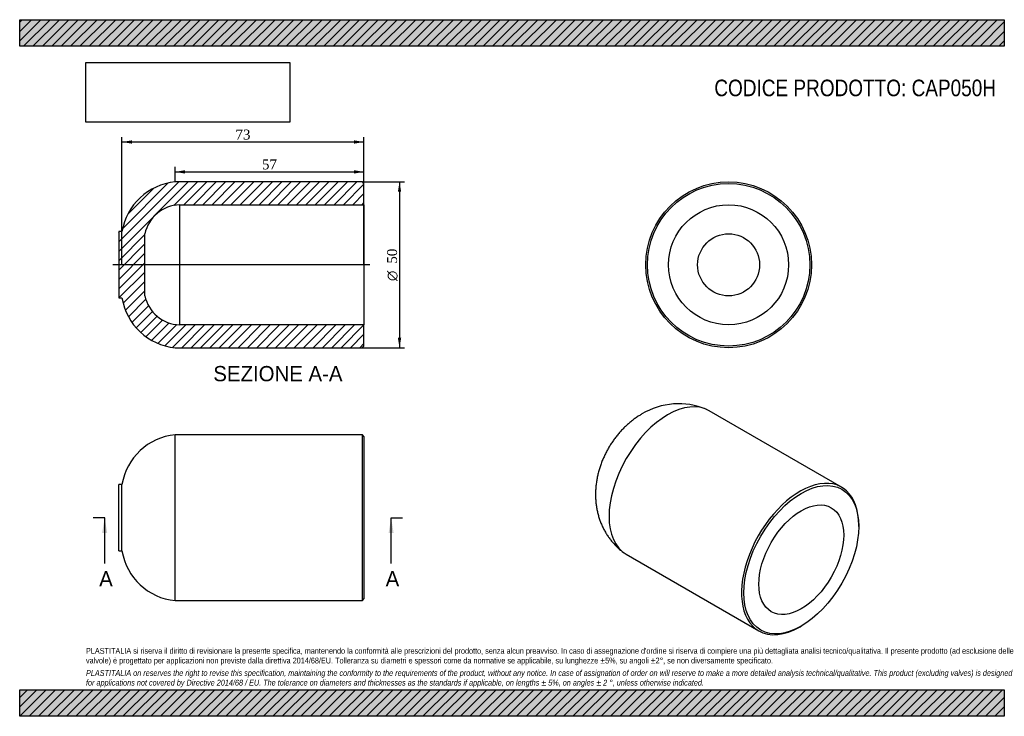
# Model space of a CAD drawing. Header units: millimetres. Extents: x 0 to 297, y 0 to 210.
import ezdxf
from ezdxf.enums import TextEntityAlignment as Align
from ezdxf.lldxf.tags import DXFTag

# ---------------------------------------------------------------- set-up
doc = ezdxf.new("R2010")
doc.units = ezdxf.units.MM
for name, color, linetype in [('CAP050H', 7, 'Continuous'), ('Default', 7, 'Continuous'), ('DV3_Default', 7, 'Continuous')]:
    doc.layers.add(name, color=color, linetype=linetype)
doc.styles.add('SEACAD_Solid_Edge_ANSI', font='seans.ttf')
doc.styles.add('SEACAD_Solid_Edge_ANSI1_Symbols', font='semeca1.ttf')
doc.styles.add('SEACAD_Times_New_Roman', font='times.ttf')
tags = doc.linetypes.add('CENTER2', pattern=[28.575000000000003, 19.05, -3.175, 3.175, -3.175]).pattern_tags.tags
tags[10:11] = [DXFTag(74, 4), DXFTag(75, 0), DXFTag(340, '0'), DXFTag(46, 0.0), DXFTag(50, 0.0), DXFTag(44, 0.0), DXFTag(45, 0.0)]
tags[8:9] = [DXFTag(74, 4), DXFTag(75, 0), DXFTag(340, '0'), DXFTag(46, 0.0), DXFTag(50, 0.0), DXFTag(44, 0.0), DXFTag(45, 0.0)]
tags[6:7] = [DXFTag(74, 4), DXFTag(75, 0), DXFTag(340, '0'), DXFTag(46, 0.0), DXFTag(50, 0.0), DXFTag(44, 0.0), DXFTag(45, 0.0)]
tags[4:5] = [DXFTag(74, 4), DXFTag(75, 0), DXFTag(340, '0'), DXFTag(46, 0.0), DXFTag(50, 0.0), DXFTag(44, 0.0), DXFTag(45, 0.0)]
doc.dimstyles.new('ANSImm', dxfattribs={"dimtxt": 3, "dimasz": 3, "dimexe": 1.5, "dimexo": 0, "dimgap": 0.75, "dimtad": 1, "dimdsep": 46, "dimtxsty": 'SEACAD_Times_New_Roman', "dimblk1": '_SE_FILLED', "dimblk2": '_SE_FILLED', "dimsah": 1, "dimcen": 1.5, "dimazin": 0, "dimtfac": 0.85, "dimtdec": 3, "dimtofl": 0, "dimtmove": 0, "dimatfit": 3, "dimfxl": 1, "dimarcsym": 0})
picture_1 = doc.add_image_def('image1.jpg', size_in_pixel=(4302, 1260))
pattern_1 = [(45, (0, 0), (-1.414213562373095, 1.414213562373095), [])]

# ---------------------------------------------------------------- blocks, each defined once
blk = doc.blocks.new('SE')
at = {"layer": 'CAP050H', "color": 7, "linetype": 'Continuous'}
for p, q in [((46.8566290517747, 34.86534729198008), (46.8566290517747, 84.86534729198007)), ((103.3566290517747, 84.86534729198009), (46.85662905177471, 84.86534729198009)), ((103.3566290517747, 34.86534729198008), (103.3566290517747, 84.86534729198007)), ((103.8566290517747, 84.36534729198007), (103.3566290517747, 84.86534729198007)), ((103.8566290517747, 84.36534729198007), (103.8566290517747, 35.36534729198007)), ((29.85662905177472, 49.86534729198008), (29.85662905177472, 69.86534729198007)), ((30.85662905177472, 69.86534729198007), (29.85662905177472, 69.86534729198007)), ((30.85662905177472, 49.86534729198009), (30.85662905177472, 69.86534729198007)), ((29.85662905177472, 49.86534729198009), (30.85662905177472, 49.86534729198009)), ((46.8566290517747, 34.86534729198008), (103.3566290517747, 34.86534729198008)), ((103.3566290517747, 34.86534729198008), (103.8566290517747, 35.36534729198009))]:
    blk.add_line(p, q, dxfattribs=at)
for centre, start, end in [((48.61927477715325, 66.951858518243), 95.61968155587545, 170.6850979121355), ((48.61927477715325, 52.77883606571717), 189.3149020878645, 264.3803184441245)]:
    blk.add_arc(centre, 18, start, end, dxfattribs=at)
blk = doc.blocks.new('SE1')
at = {"layer": 'CAP050H', "color": 7, "linetype": 'Continuous'}
for p, q in [((247.9054542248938, 69.06440952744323), (207.9539210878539, 92.13043793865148)), ((253.0831237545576, 57.21173340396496), (253.0831237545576, 57.61998169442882)), ((182.9539210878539, 48.82916774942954), (222.9054542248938, 25.76313933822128)), ((235.4054542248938, 27.0013599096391), (235.7590076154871, 27.20548405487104))]:
    blk.add_line(p, q, dxfattribs=at)
blk.add_arc((198.8012101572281, 72.68737314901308), 21.52990599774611, 67.47734459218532, 121.0378502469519, dxfattribs=at)
for centre, major_axis, ratio, start_param, end_param in [((195.4539210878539, 70.47980284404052), (-12.50000000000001, -21.65063509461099), 0.5773502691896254, 3.141592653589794, 6.283185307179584), ((235.4054542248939, 47.41377443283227), (-12.50000000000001, -21.65063509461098), 0.5773502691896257, 2.356194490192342, 6.283185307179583), ((235.4054542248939, 47.41377443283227), (-12.50000000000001, -21.65063509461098), 0.5773502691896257, 0, 0.7853981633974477)]:
    blk.add_ellipse(centre, major_axis=major_axis, ratio=ratio, start_param=start_param, end_param=end_param, dxfattribs=at)
for centre, major_axis, ratio in [((235.7590076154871, 47.20965028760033), (12.25, 21.21762239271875), 0.5773502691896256), ((235.7590076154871, 47.20965028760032), (-9.049999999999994, -15.67505980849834), 0.5773502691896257)]:
    blk.add_ellipse(centre, major_axis=major_axis, ratio=ratio, dxfattribs=at)
blk.add_open_spline([(187.7002998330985, 91.1347751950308), (187.3700345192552, 90.93936974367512), (186.7688804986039, 90.58113774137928), (185.7830170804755, 89.92000662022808), (184.8024528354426, 89.19454616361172), (183.8406173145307, 88.4111004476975), (182.9088693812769, 87.57790722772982), (182.0081638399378, 86.69595879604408), (181.1424995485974, 85.7690569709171), (180.3146272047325, 84.80050147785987), (179.5269928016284, 83.79358230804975), (178.7813921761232, 82.75102887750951), (178.0793031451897, 81.67513586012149), (177.4220162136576, 80.56774590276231), (176.8108584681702, 79.43042971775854), (176.247286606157, 78.26456317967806), (175.7329757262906, 77.07145280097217), (175.269867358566, 75.85242932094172), (174.8602505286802, 74.60914786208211), (174.5067576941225, 73.34389130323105), (174.2122863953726, 72.05991893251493), (173.9797912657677, 70.76168825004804), (173.8119474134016, 69.4546490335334), (173.7108663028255, 68.14483803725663), (173.6779279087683, 66.83836569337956), (173.7137434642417, 65.54114233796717), (173.8182090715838, 64.2585752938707), (173.9906326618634, 62.9954242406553), (174.2298804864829, 61.75580607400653), (174.5345023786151, 60.54329453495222), (174.902818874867, 59.36105241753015), (175.3329715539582, 58.21195300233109), (175.8229495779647, 57.0986673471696), (176.3705961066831, 56.02372571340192), (176.9736324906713, 54.98951945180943), (177.6295972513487, 53.9984001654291), (178.3361002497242, 53.0523386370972), (179.0899225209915, 52.15416283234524), (179.890391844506, 51.30294054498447), (180.7269585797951, 50.51100588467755), (181.4885957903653, 49.85805079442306), (181.932345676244, 49.52841842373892), (182.1155691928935, 49.39299116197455)], degree=3, knots=[0, 0, 0, 0, 0.02132300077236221, 0.04604448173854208, 0.07094549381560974, 0.09607303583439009, 0.1213907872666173, 0.1468564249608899, 0.1724246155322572, 0.198047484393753, 0.2237026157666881, 0.2493817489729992, 0.2750904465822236, 0.3008457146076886, 0.3266724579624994, 0.3525926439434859, 0.3786322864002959, 0.4048158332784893, 0.431158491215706, 0.4576613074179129, 0.4843071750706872, 0.5110516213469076, 0.5378266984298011, 0.5645630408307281, 0.591191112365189, 0.6176500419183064, 0.6438935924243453, 0.6698921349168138, 0.6956312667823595, 0.7211085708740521, 0.7463299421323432, 0.7713063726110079, 0.796051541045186, 0.8205802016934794, 0.8449072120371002, 0.8690470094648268, 0.8930133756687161, 0.9168193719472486, 0.9404773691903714, 0.9639991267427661, 0.9873958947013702, 1, 1, 1, 1], dxfattribs=at)
blk = doc.blocks.new('SE3')
at = {"color": 7, "linetype": 'Continuous', "style": 'SEACAD_Solid_Edge_ANSI'}
blk.add_text('A', height=4.6, dxfattribs=at).set_placement((110.3855122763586, 43.76534729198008), align=Align.TOP_LEFT)
blk = doc.blocks.new('SE4')
at = {"color": 7, "linetype": 'Continuous', "style": 'SEACAD_Solid_Edge_ANSI'}
blk.add_text('A', height=4.6, dxfattribs=at).set_placement((23.97384982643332, 43.76534729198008), align=Align.TOP_LEFT)
blk = doc.blocks.new('SEANNOT_GROUP')
at = {"linetype": 'Continuous'}
blk.add_hatch(color=7, dxfattribs=at).paths.add_polyline_path([(112.8103184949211, 55.26534718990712), (112.0436518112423, 59.86534729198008), (111.2769851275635, 55.26534718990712)])
at = {"color": 7, "linetype": 'Continuous'}
blk.add_lwpolyline([(112.0436518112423, 46.06534729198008), (112.0436518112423, 59.86534729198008)], dxfattribs=at)
blk = doc.blocks.new('SEANNOT_GROUP1')
at = {"linetype": 'Continuous'}
blk.add_hatch(color=7, dxfattribs=at).paths.add_polyline_path([(26.39865604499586, 55.26534718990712), (25.63198936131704, 59.86534729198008), (24.86532267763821, 55.26534718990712)])
at = {"color": 7, "linetype": 'Continuous'}
blk.add_lwpolyline([(25.63198936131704, 46.06534729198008), (25.63198936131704, 59.86534729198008)], dxfattribs=at)
blk = doc.blocks.new('SE2')
at = {"layer": 'Default', "color": 7, "linetype": 'CENTER2'}
for p, q in [((25.63198936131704, 59.86534729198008), (22.18198936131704, 59.86534729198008)), ((112.0436518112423, 59.86534729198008), (115.4936518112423, 59.86534729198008))]:
    blk.add_line(p, q, dxfattribs=at)
at = {"layer": 'Default', "color": 7, "linetype": 'CENTER2', "const_width": 0.0001}
blk.add_lwpolyline([(112.0436518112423, 59.86534729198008), (25.63198936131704, 59.86534729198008)], dxfattribs=at)
at = {"layer": 'Default'}
for name in ['SEANNOT_GROUP1', 'SEANNOT_GROUP', 'SE4', 'SE3']:
    blk.add_blockref(name, (0, 0), dxfattribs=at)
blk = doc.blocks.new('SE5')
at = {"layer": 'CAP050H', "linetype": 'Continuous'}
h = blk.add_hatch(dxfattribs=at)
h.set_pattern_fill('LINE', scale=0.6299212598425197, angle=45, style=0)
h.set_pattern_definition(pattern_1)
edge = h.paths.add_edge_path()
edge.add_line((103.3566290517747, 111.1100758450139), (103.8566290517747, 111.6100758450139))
edge.add_line((103.8566290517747, 111.6100758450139), (103.8566290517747, 118.010075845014))
edge.add_line((103.8566290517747, 118.010075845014), (48.19708249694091, 118.0100758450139))
edge.add_arc((48.60575167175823, 129.1025502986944), 11.1, 192.204732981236, 267.8900619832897, ccw=False)
edge.add_line((37.75662905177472, 126.7559488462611), (37.75662905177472, 145.4642028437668))
edge.add_arc((48.60575167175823, 143.1176013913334), 11.1, 92.10993801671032, 167.795267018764, ccw=False)
edge.add_line((48.19708249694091, 154.2100758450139), (103.8566290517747, 154.210075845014))
edge.add_line((103.8566290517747, 154.210075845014), (103.8566290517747, 160.6100758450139))
edge.add_line((103.8566290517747, 160.6100758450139), (103.3566290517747, 161.1100758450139))
edge.add_line((103.3566290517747, 161.1100758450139), (46.8566290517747, 161.1100758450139))
edge.add_arc((48.61927477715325, 143.1965870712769), 18, 95.61968155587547, 170.6850979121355)
edge.add_line((30.85662905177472, 146.1100758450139), (29.85662905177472, 146.1100758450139))
edge.add_line((29.85662905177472, 146.1100758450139), (29.85662905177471, 126.110075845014))
edge.add_line((29.85662905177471, 126.110075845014), (30.85662905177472, 126.1100758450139))
edge.add_arc((48.61927477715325, 129.023564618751), 18, 189.3149020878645, 264.3803184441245)
edge.add_line((46.85662905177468, 111.1100758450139), (103.3566290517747, 111.110075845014))
at = {"layer": 'CAP050H', "color": 7, "linetype": 'Continuous'}
for p, q in [((103.3566290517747, 161.1100758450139), (46.8566290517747, 161.1100758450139)), ((103.8566290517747, 160.6100758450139), (103.3566290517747, 161.1100758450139)), ((103.8566290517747, 154.210075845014), (103.8566290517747, 160.610075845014)), ((48.19708249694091, 154.210075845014), (48.19708249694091, 118.010075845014)), ((48.19708249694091, 154.210075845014), (103.8566290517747, 154.210075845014)), ((103.8566290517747, 154.210075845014), (103.8566290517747, 118.010075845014)), ((29.85662905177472, 146.110075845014), (29.85662905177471, 126.110075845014)), ((30.85662905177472, 146.1100758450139), (29.85662905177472, 146.1100758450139)), ((37.75662905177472, 126.7559488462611), (37.75662905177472, 145.4642028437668)), ((29.85662905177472, 126.1100758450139), (30.85662905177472, 126.1100758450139)), ((103.8566290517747, 118.0100758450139), (48.19708249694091, 118.0100758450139)), ((103.8566290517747, 111.610075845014), (103.8566290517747, 118.010075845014)), ((46.8566290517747, 111.110075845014), (103.3566290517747, 111.110075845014)), ((103.3566290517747, 111.1100758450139), (103.8566290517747, 111.6100758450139))]:
    blk.add_line(p, q, dxfattribs=at)
for centre, radius, start, end in [((48.61927477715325, 143.1965870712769), 18, 95.61968155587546, 170.6850979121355), ((48.60575167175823, 143.1176013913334), 11.1, 92.10993801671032, 167.7952670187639), ((48.61927477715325, 129.023564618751), 18, 189.3149020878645, 264.3803184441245), ((48.60575167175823, 129.1025502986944), 11.1, 192.204732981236, 267.8900619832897)]:
    blk.add_arc(centre, radius, start, end, dxfattribs=at)
at = {"layer": 'DV3_Default', "color": 7, "linetype": 'CENTER2'}
blk.add_line((105.6066290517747, 136.1100758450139), (28.10662905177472, 136.1100758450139), dxfattribs=at)
blk = doc.blocks.new('GDimGGroup')
at = {"layer": 'Default', "linetype": 'Continuous'}
for points in [[(115.0712541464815, 158.1100758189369), (114.5712541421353, 161.1100758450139), (114.0712541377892, 158.1100758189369)], [(115.0712541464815, 114.1100751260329), (114.0712541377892, 114.1100751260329), (114.5712541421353, 111.1100750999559)]]:
    blk.add_hatch(color=7, dxfattribs=at).paths.add_polyline_path(points)
at = {"layer": 'Default', "color": 7, "linetype": 'Continuous'}
for p, q in [((103.3566290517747, 161.1100758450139), (116.0712541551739, 161.1100758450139)), ((114.5712541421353, 161.1100758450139), (114.5712541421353, 111.1100750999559)), ((103.3566290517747, 111.110075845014), (116.0712541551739, 111.110075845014))]:
    blk.add_line(p, q, dxfattribs=at)
for s, style, p in [('50', 'SEACAD_Times_New_Roman', (110.8212541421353, 136.4457202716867)), ('O', 'SEACAD_Solid_Edge_ANSI1_Symbols', (110.8212541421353, 131.2246676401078))]:
    blk.add_text(s, height=3, rotation=90, dxfattribs=dict(at, style=style)).set_placement(p, align=Align.TOP_LEFT)
blk = doc.blocks.new('SE6')
at = {"layer": 'CAP050H', "color": 7, "linetype": 'Continuous'}
for radius in [25, 24.5, 18.1, 9.354126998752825]:
    blk.add_circle((213.8386973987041, 136.1100758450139), radius, dxfattribs=at)
blk = doc.blocks.new('DMBLK3')
at = {"layer": 'Default', "linetype": 'Continuous'}
for points in [[(33.85663015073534, 173.6250780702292), (30.85663012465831, 173.125078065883), (33.85663015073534, 172.6250780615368)], [(100.8566290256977, 173.6250780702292), (100.8566290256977, 172.6250780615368), (103.8566290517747, 173.125078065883)]]:
    blk.add_hatch(color=7, dxfattribs=at).paths.add_polyline_path(points)
at = {"layer": 'Default', "color": 7, "linetype": 'Continuous'}
for p, q in [((30.85662905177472, 136.1100758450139), (30.85662905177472, 174.6250780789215)), ((103.8566290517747, 173.125078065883), (30.85663012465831, 173.125078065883)), ((103.8566290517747, 136.1100758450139), (103.8566290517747, 174.6250780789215))]:
    blk.add_line(p, q, dxfattribs=at)
at = {"layer": 'Default', "color": 7, "linetype": 'Continuous', "style": 'SEACAD_Times_New_Roman'}
blk.add_text('73', height=3, dxfattribs=at).set_placement((65.08174807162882, 176.875078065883), align=Align.TOP_LEFT)
blk = doc.blocks.new('_SE_FILLED')
at = {"color": 0}
blk.add_line((0, 0), (-1, 0), dxfattribs=at)
blk.add_solid([(0, 0), (-1, -0.1665), (-1, 0.1665), (0, 0)], dxfattribs=at)
blk = doc.blocks.new('DMBLK4')
at = {"layer": 'Default', "linetype": 'Continuous'}
for points in [[(49.85662907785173, 164.6250780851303), (46.8566290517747, 164.1250780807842), (49.85662907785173, 163.625078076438)], [(100.8566290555, 164.6250780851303), (100.8566290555, 163.625078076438), (103.856629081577, 164.1250780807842)]]:
    blk.add_hatch(color=7, dxfattribs=at).paths.add_polyline_path(points)
at = {"layer": 'Default', "color": 7, "linetype": 'Continuous'}
for p, q in [((46.8566290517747, 161.1100758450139), (46.8566290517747, 165.6250780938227)), ((46.8566290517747, 164.1250780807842), (103.856629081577, 164.1250780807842)), ((103.8566290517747, 157.4100758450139), (103.8566290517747, 165.6250780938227))]:
    blk.add_line(p, q, dxfattribs=at)
at = {"layer": 'Default', "color": 7, "linetype": 'Continuous', "style": 'SEACAD_Times_New_Roman'}
blk.add_text('57', height=3, dxfattribs=at).set_placement((73.08174755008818, 167.8750780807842), align=Align.TOP_LEFT)

msp = doc.modelspace()

# ---------------------------------------------------------------- hatches: boundary and pattern name
at = {"layer": 'Default', "linetype": 'Continuous'}
h = msp.add_hatch(dxfattribs=at)
h.set_pattern_fill('LINE', scale=0.6299212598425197, angle=45, style=0)
h.set_pattern_definition(pattern_1)
h.paths.add_polyline_path([(297, 202.0000032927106), (297, 210.0000032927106), (2.550315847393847e-06, 210.0000032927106), (2.550315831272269e-06, 202.0000032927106)])
for points in [[(297, 202.0000032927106), (297, 210.0000032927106), (2.550315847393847e-06, 210.0000032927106), (2.550315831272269e-06, 202.0000032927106)], [(296.9999959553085, -2.865239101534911e-06), (296.9999959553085, 7.99999999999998), (-4.04469147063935e-06, 7.99999999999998), (-4.04469147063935e-06, -2.865239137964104e-06)]]:
    msp.add_hatch(color=7, dxfattribs=at).paths.add_polyline_path(points)
h = msp.add_hatch(dxfattribs=at)
h.set_pattern_fill('LINE', scale=0.6299212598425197, angle=45, style=0)
h.set_pattern_definition(pattern_1)
h.paths.add_polyline_path([(296.9999959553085, -2.865239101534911e-06), (296.9999959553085, 7.99999999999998), (-4.04469147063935e-06, 7.99999999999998), (-4.04469147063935e-06, -2.865239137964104e-06)])

# ---------------------------------------------------------------- linework, layer by layer
at = {"layer": 'Default', "color": 7, "linetype": 'Continuous'}
for p, q in [((2.550315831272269e-06, 210.0000032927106), (297, 210.0000032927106)), ((2.550315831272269e-06, 202.0000032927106), (2.550315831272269e-06, 210.0000032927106)), ((297, 210.0000032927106), (297, 202.0000032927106)), ((297, 202.0000032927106), (2.550315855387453e-06, 202.0000032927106)), ((-4.04469147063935e-06, 7.99999999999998), (296.9999959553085, 7.99999999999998)), ((-4.04469147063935e-06, -2.865239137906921e-06), (-4.04469147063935e-06, 7.99999999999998)), ((296.9999959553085, 7.99999999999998), (296.9999959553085, -2.865239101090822e-06)), ((296.9999959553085, -2.865239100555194e-06), (-4.044691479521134e-06, -2.865239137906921e-06))]:
    msp.add_line(p, q, dxfattribs=at)

# ---------------------------------------------------------------- block references
at = {"layer": 'Default'}
for name in ['SE5', 'GDimGGroup', 'SE6', 'SE1', 'SE', 'SE2']:
    msp.add_blockref(name, (0, 0), dxfattribs=at)

# ---------------------------------------------------------------- texts
at = {"layer": 'Default', "color": 7, "linetype": 'Continuous', "style": 'SEACAD_Solid_Edge_ANSI'}
msp.add_text('SEZIONE A-A', height=4.6, dxfattribs=at).set_placement((58.40592551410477, 105.5979137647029), align=Align.TOP_LEFT)
at = {"layer": 'Default', "attachment_point": 1}
for s, insert, char_height, width in [('{\\fArial Narrow|b0||i0||c0|p34;\\C7;\\H5.;\\W1.;CODICE PRODOTTO: CAP050H}', (209.5278643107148, 191.9341778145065), 5, 92.75001100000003), ("{\\fArial Narrow|b0||i0||c0|p34;\\C7;\\H1.75;\\W1.;PLASTITALIA si riserva il diritto di revisionare la presente specifica, mantenendo la conformità alle prescrizioni del prodotto, senza alcun preavviso. In caso di assegnazione d'ordine si riserva di compiere una più dettagliata analisi tecnico/qualitativa. Il presente prodotto (ad esclusione delle \\P}{\\fArial Narrow|b0||i0||c0|p34;\\C7;\\H1.75;\\W1.;valvole) è progettato per applicazioni non previste dalla direttiva 2014/68/EU. Tolleranza su diametri e spessori come da normative se applicabile, su lunghezze ±5%, su angoli ±2°, se non diversamente specificato.\\P}{\\fArial Narrow|b0||i0||c0|p34;\\C7;\\H0.5;\\W1.;   \\P}{\\fArial Narrow|b0||i1||c0|p34;\\C7;\\H1.75;\\W1.;PLASTITALIA on reserves the right to revise this specification, maintaining the conformity to the requirements of the product, without any notice. In case of assignation of order on will reserve to make a more detailed analysis technical/qualitative. This product (excluding valves) is designed \\P}{\\fArial Narrow|b0||i1||c0|p34;\\C7;\\H1.75;\\W1.;for applications not covered by Directive 2014/68 / EU. The tolerance on diameters and thicknesses as the standards if applicable, on lengths ± 5%, on angles ± 2 °, unless otherwise indicated.\\P}", (19.99999595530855, 20.60236522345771), 1.75, 256.9999999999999)]:
    msp.add_mtext(s, dxfattribs=dict(at, insert=insert, char_height=char_height, width=width))

# ---------------------------------------------------------------- dimensions: what is measured, and where the dimension line sits
at = {"layer": 'Default', "color": 7, "linetype": 'Continuous'}
for base, p1, p2, picture, middle in [((30.85662905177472, 173.125078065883), (103.8566290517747, 136.1100758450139), (30.85662905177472, 136.1100758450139), 'DMBLK3', (67.3566295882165, 173.125078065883)), ((103.8566290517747, 164.1250780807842), (46.8566290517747, 161.1100758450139), (103.8566290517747, 157.4100758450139), 'DMBLK4', (75.35662906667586, 164.1250780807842))]:
    dim = msp.add_linear_dim(base=base, p1=p1, p2=p2, text='\\A1;<>', dimstyle='ANSImm', dxfattribs=at)
    dim.commit()
    dim.dimension.update_dxf_attribs({"geometry": picture, "text_midpoint": middle, "dimtype": 160})

# ---------------------------------------------------------------- pictures from other files: only their frames are drawn
image = msp.add_image(picture_1, insert=(20.00000255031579, 179.1031779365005), size_in_units=(61.45714285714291, 18.00000000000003))
image.dxf.flags = 7

doc.saveas('drawing.dxf')
